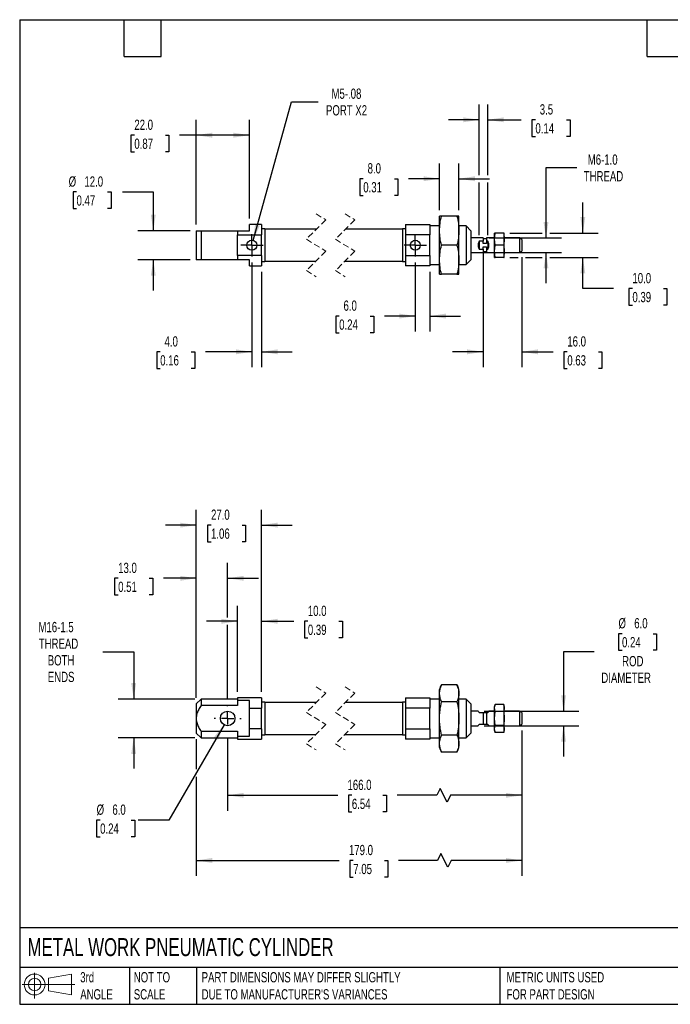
# Model space of a CAD drawing. Header units: millimetres. Extents: x 13 to 546, y 13 to 419.
# Tile 1 of 2: x 13 to 281, y 13 to 419. Entities that reach past the tile are written whole.
import ezdxf

# ---------------------------------------------------------------- set-up
doc = ezdxf.new("R2010")
doc.units = ezdxf.units.MM
doc.header["$LTSCALE"] = 2
for name, pattern in [('SLD-Center', [19.05, 15.24, -1.27, 1.27, -1.27]), ('SLD-Dashed', [1.905, 1.27, -0.635]), ('SLD-Solid', [0])]:
    doc.linetypes.add(name, pattern=pattern)
doc.layers.add('CENTER', color=40, linetype='SLD-Center')
doc.layers.add('SLD-DEFPOINTS', color=7, linetype='Continuous')
doc.layers.add('DIMENSIONS', color=140, linetype='SLD-Solid', lineweight=25)
doc.layers.add('TEXT', color=140, linetype='SLD-Solid', lineweight=25)
doc.styles.add('SLDTEXTSTYLE0', font='TXT', dxfattribs={"width": 0.7})
doc.dimstyles.new('SLDDIMSTYLE0', dxfattribs={"dimtxt": 4.316016, "dimasz": 6.604, "dimexe": 0, "dimexo": 0.0625, "dimgap": 1.079004, "dimtad": 0, "dimtih": 1, "dimtoh": 1, "dimdec": 1, "dimrnd": 1e-09, "dimzin": 4, "dimdsep": 46, "dimtxsty": 'SLDTEXTSTYLE0', "dimsah": 1, "dimcen": 0.09, "dimadec": 0, "dimazin": 1, "dimtfac": 1, "dimtdec": 1, "dimtmove": 0, "dimatfit": 0, "dimfxl": 0, "dimfrac": 2, "dimtolj": 1, "dimtzin": 12, "dimarcsym": 0})
doc.dimstyles.new('SLDDIMSTYLE1', dxfattribs={"dimtxt": 4.316016, "dimasz": 6.604, "dimexe": 0, "dimexo": 0.0625, "dimgap": 1.079004, "dimtad": 0, "dimtih": 1, "dimtoh": 1, "dimdec": 1, "dimrnd": 1e-09, "dimzin": 12, "dimdsep": 46, "dimtxsty": 'SLDTEXTSTYLE0', "dimsah": 1, "dimcen": 0.09, "dimadec": 0, "dimazin": 3, "dimtfac": 1, "dimtdec": 1, "dimtmove": 0, "dimatfit": 0, "dimfxl": 0, "dimfrac": 2, "dimtolj": 1, "dimtzin": 12, "dimarcsym": 0})
doc.dimstyles.new('SLDDIMSTYLE2', dxfattribs={"dimtxt": 4.316016, "dimasz": 6.604, "dimexe": 0, "dimexo": 0.0625, "dimgap": 1.079004, "dimtad": 0, "dimtih": 1, "dimtoh": 1, "dimdec": 1, "dimrnd": 1e-09, "dimzin": 4, "dimdsep": 46, "dimtxsty": 'SLDTEXTSTYLE0', "dimsah": 1, "dimcen": 0, "dimadec": 0, "dimazin": 1, "dimtfac": 1, "dimtdec": 1, "dimtofl": 0, "dimtmove": 0, "dimatfit": 3, "dimfxl": 0, "dimfrac": 2, "dimtolj": 1, "dimtzin": 12, "dimarcsym": 0})
doc.dimstyles.new('SLDDIMSTYLE3', dxfattribs={"dimtxt": 4.316016, "dimasz": 6.604, "dimexe": 0, "dimexo": 0.0625, "dimgap": 1.079004, "dimtad": 0, "dimtih": 1, "dimtoh": 1, "dimdec": 1, "dimrnd": 1e-09, "dimzin": 4, "dimdsep": 46, "dimtxsty": 'SLDTEXTSTYLE0', "dimsah": 1, "dimcen": 0.09, "dimadec": 0, "dimazin": 1, "dimtfac": 1, "dimtdec": 1, "dimtofl": 0, "dimtmove": 0, "dimatfit": 3, "dimfxl": 0, "dimfrac": 2, "dimtolj": 1, "dimtzin": 12, "dimarcsym": 0})
doc.dimstyles.new('SLDDIMSTYLE4', dxfattribs={"dimtxt": 4.316016, "dimasz": 6.604, "dimexe": 0, "dimexo": 0.0625, "dimgap": 1.079004, "dimtad": 0, "dimtih": 1, "dimtoh": 1, "dimdec": 1, "dimrnd": 1e-09, "dimzin": 12, "dimdsep": 46, "dimtxsty": 'SLDTEXTSTYLE0', "dimsah": 1, "dimcen": 0, "dimadec": 0, "dimazin": 3, "dimtfac": 1, "dimtdec": 1, "dimtofl": 0, "dimtmove": 0, "dimatfit": 3, "dimfxl": 0, "dimfrac": 2, "dimtolj": 1, "dimtzin": 12, "dimarcsym": 0})

# ---------------------------------------------------------------- blocks, each defined once
blk = doc.blocks.new('Block11')
at = {"color": 7, "linetype": 'SLD-Solid', "lineweight": 18}
for p, q in [((5.18, 10.62), (5.18, 0)), ((10.96, 8.33), (20.35, 10.06)), ((10.96, 3.19), (10.96, 8.33)), ((20.35, 10.06), (20.35, 1.46)), ((0, 5.76), (21.75, 5.76)), ((10.96, 3.19), (20.35, 1.46))]:
    blk.add_line(p, q, dxfattribs=at)
for radius in [4.3, 2.57]:
    blk.add_circle((5.18, 5.76), radius, dxfattribs=at)
blk = doc.blocks.new('Block12')
at = {"layer": 'SLD-DEFPOINTS'}
blk.add_blockref('Block11', (0, 0), dxfattribs=at)
blk = doc.blocks.new('_D')
at = {"layer": 'DIMENSIONS'}
for p, q in [((261.38, 165.68), (259.93, 165.68)), ((259.93, 165.68), (259.93, 158.82)), ((274.2, 165.68), (275.65, 165.68)), ((275.65, 165.68), (275.65, 158.82)), ((259.93, 158.82), (261.38, 158.82)), ((275.65, 158.82), (274.2, 158.82)), ((249.95, 158.21), (237.25, 158.21)), ((237.25, 158.21), (237.25, 133.68)), ((204.47, 133.68), (243.6, 133.68)), ((204.47, 127.68), (243.6, 127.68)), ((237.25, 127.68), (237.25, 114.98))]:
    blk.add_line(p, q, dxfattribs=at)
for points in [[(237.25, 133.68), (238.26, 140.29), (236.23, 140.29)], [(237.25, 127.68), (236.23, 121.08), (238.26, 121.08)]]:
    blk.add_solid(points, dxfattribs=at)
at = {"layer": 'DIMENSIONS', "char_height": 4.233, "attachment_point": 1, "style": 'SLDTEXTSTYLE0'}
for s, insert in [('%%c', (259.92, 172.1)), ('6.0', (266.43, 172.1)), ('0.24', (261.38, 164.27)), ('ROD', (261.43, 156.45)), ('DIAMETER', (252.85, 149.59))]:
    blk.add_mtext(s, dxfattribs=dict(at, insert=insert))
blk = doc.blocks.new('_D_1')
at = {"layer": 'DIMENSIONS'}
for p, q in [((47.07, 158.21), (59.77, 158.21)), ((59.77, 158.21), (59.77, 138.68)), ((85.02, 138.68), (53.42, 138.68)), ((85.02, 122.68), (53.42, 122.68)), ((59.77, 122.68), (59.77, 109.98))]:
    blk.add_line(p, q, dxfattribs=at)
for points in [[(59.77, 138.68), (60.79, 145.29), (58.75, 145.29)], [(59.77, 122.68), (58.75, 116.08), (60.79, 116.08)]]:
    blk.add_solid(points, dxfattribs=at)
at = {"layer": 'DIMENSIONS', "char_height": 4.233, "attachment_point": 1, "style": 'SLDTEXTSTYLE0'}
for s, insert in [('M16-1.5', (20.44, 170.53)), ('THREAD', (20.59, 163.67)), ('BOTH', (24.28, 156.81)), ('ENDS', (24.3, 149.95))]:
    blk.add_mtext(s, dxfattribs=dict(at, insert=insert))
blk = doc.blocks.new('_D_2')
at = {"layer": 'DIMENSIONS'}
for p, q in [((85.56, 139.22), (85.56, 194.89)), ((98.56, 172.32), (98.56, 194.89)), ((53.36, 188.54), (51.91, 188.54)), ((51.91, 188.54), (51.91, 181.68)), ((66.18, 188.54), (67.63, 188.54)), ((67.63, 188.54), (67.63, 181.68)), ((85.56, 188.54), (72.03, 188.54)), ((98.56, 188.54), (111.26, 188.54)), ((51.91, 181.68), (53.36, 181.68)), ((67.63, 181.68), (66.18, 181.68)), ((98.56, 138.76), (98.56, 169.28))]:
    blk.add_line(p, q, dxfattribs=at)
for points in [[(85.56, 188.54), (78.96, 189.56), (78.96, 187.52)], [(98.56, 188.54), (105.17, 187.52), (105.17, 189.56)]]:
    blk.add_solid(points, dxfattribs=at)
at = {"layer": 'DIMENSIONS', "char_height": 4.233, "attachment_point": 1, "style": 'SLDTEXTSTYLE0'}
for s, insert in [('13.0', (53.36, 194.96)), ('0.51', (53.36, 187.14))]:
    blk.add_mtext(s, dxfattribs=dict(at, insert=insert))
blk = doc.blocks.new('_D_3')
at = {"layer": 'DIMENSIONS'}
for p, q in [((97.06, 128.09), (74.34, 88.74)), ((45.92, 88.74), (44.47, 88.74)), ((44.47, 88.74), (44.47, 81.88)), ((58.74, 88.74), (60.19, 88.74)), ((60.19, 88.74), (60.19, 81.88)), ((74.34, 88.74), (61.64, 88.74)), ((44.47, 81.88), (45.92, 81.88)), ((60.19, 81.88), (58.74, 81.88))]:
    blk.add_line(p, q, dxfattribs=at)
blk.add_solid([(97.06, 128.09), (92.88, 122.88), (94.64, 121.86)], dxfattribs=at)
at = {"layer": 'DIMENSIONS', "char_height": 4.233, "attachment_point": 1, "style": 'SLDTEXTSTYLE0'}
for s, insert in [('%%c', (44.46, 95.16)), ('6.0', (50.97, 95.16)), ('0.24', (45.92, 87.34))]:
    blk.add_mtext(s, dxfattribs=dict(at, insert=insert))
blk = doc.blocks.new('_D_4')
at = {"layer": 'DIMENSIONS'}
for p, q in [((85.56, 139.22), (85.56, 216.84)), ((112.56, 141.72), (112.56, 216.84)), ((85.56, 210.49), (72.86, 210.49)), ((91.7, 210.49), (90.25, 210.49)), ((90.25, 210.49), (90.25, 203.63)), ((104.52, 210.49), (105.97, 210.49)), ((105.97, 210.49), (105.97, 203.63)), ((112.56, 210.49), (125.26, 210.49)), ((90.25, 203.63), (91.7, 203.63)), ((105.97, 203.63), (104.52, 203.63))]:
    blk.add_line(p, q, dxfattribs=at)
for points in [[(85.56, 210.49), (78.96, 211.5), (78.96, 209.47)], [(112.56, 210.49), (119.17, 209.47), (119.17, 211.5)]]:
    blk.add_solid(points, dxfattribs=at)
at = {"layer": 'DIMENSIONS', "char_height": 4.233, "attachment_point": 1, "style": 'SLDTEXTSTYLE0'}
for s, insert in [('27.0', (91.7, 216.91)), ('1.06', (91.7, 209.09))]:
    blk.add_mtext(s, dxfattribs=dict(at, insert=insert))
blk = doc.blocks.new('_D_5')
at = {"layer": 'DIMENSIONS'}
for p, q in [((102.56, 141.72), (102.56, 177.15)), ((112.56, 141.72), (112.56, 177.15)), ((102.56, 170.8), (89.86, 170.8)), ((112.56, 170.8), (125.82, 170.8)), ((131.67, 170.8), (130.22, 170.8)), ((130.22, 170.8), (130.22, 163.94)), ((144.49, 170.8), (145.94, 170.8)), ((145.94, 170.8), (145.94, 163.94)), ((130.22, 163.94), (131.67, 163.94)), ((145.94, 163.94), (144.49, 163.94))]:
    blk.add_line(p, q, dxfattribs=at)
for points in [[(102.56, 170.8), (95.96, 171.82), (95.96, 169.78)], [(112.56, 170.8), (119.17, 169.78), (119.17, 171.82)]]:
    blk.add_solid(points, dxfattribs=at)
at = {"layer": 'DIMENSIONS', "char_height": 4.233, "attachment_point": 1, "style": 'SLDTEXTSTYLE0'}
for s, insert in [('10.0', (131.67, 177.22)), ('0.39', (131.67, 169.4))]:
    blk.add_mtext(s, dxfattribs=dict(at, insert=insert))
blk = doc.blocks.new('_D_6')
at = {"layer": 'DIMENSIONS'}
for p, q in [((98.56, 122.6), (98.56, 92.61)), ((220.03, 125.72), (220.03, 92.61)), ((186.36, 101.78), (184.95, 98.96)), ((189.19, 96.14), (186.36, 101.78)), ((98.56, 98.96), (143.99, 98.96)), ((149.84, 98.96), (148.39, 98.96)), ((148.39, 98.96), (148.39, 92.1)), ((162.66, 98.96), (164.11, 98.96)), ((164.11, 98.96), (164.11, 92.1)), ((184.95, 98.96), (168.51, 98.96)), ((190.6, 98.96), (189.19, 96.14)), ((220.03, 98.96), (190.6, 98.96)), ((148.39, 92.1), (149.84, 92.1)), ((164.11, 92.1), (162.66, 92.1))]:
    blk.add_line(p, q, dxfattribs=at)
for points in [[(98.56, 98.96), (105.17, 97.95), (105.17, 99.98)], [(220.03, 98.96), (213.43, 99.98), (213.43, 97.95)]]:
    blk.add_solid(points, dxfattribs=at)
at = {"layer": 'DIMENSIONS', "char_height": 4.233, "attachment_point": 1, "style": 'SLDTEXTSTYLE0'}
for s, insert in [('166.0', (148.04, 105.39)), ('6.54', (149.84, 97.56))]:
    blk.add_mtext(s, dxfattribs=dict(at, insert=insert))
blk = doc.blocks.new('_D_7')
at = {"layer": 'DIMENSIONS'}
for p, q in [((85.56, 122.14), (85.56, 109.69)), ((220.03, 125.72), (220.03, 65.73)), ((85.56, 106.64), (85.56, 65.73)), ((186.58, 74.9), (185.16, 72.08)), ((189.4, 69.26), (186.58, 74.9)), ((85.56, 72.08), (144.6, 72.08)), ((150.44, 72.08), (148.99, 72.08)), ((148.99, 72.08), (148.99, 65.22)), ((163.27, 72.08), (164.72, 72.08)), ((164.72, 72.08), (164.72, 65.22)), ((185.16, 72.08), (169.12, 72.08)), ((190.81, 72.08), (189.4, 69.26)), ((220.03, 72.08), (190.81, 72.08)), ((148.99, 65.22), (150.44, 65.22)), ((164.72, 65.22), (163.27, 65.22))]:
    blk.add_line(p, q, dxfattribs=at)
for points in [[(85.56, 72.08), (92.17, 71.06), (92.17, 73.1)], [(220.03, 72.08), (213.43, 73.1), (213.43, 71.06)]]:
    blk.add_solid(points, dxfattribs=at)
at = {"layer": 'DIMENSIONS', "char_height": 4.233, "attachment_point": 1, "style": 'SLDTEXTSTYLE0'}
for s, insert in [('179.0', (148.65, 78.5)), ('7.05', (150.44, 70.68))]:
    blk.add_mtext(s, dxfattribs=dict(at, insert=insert))
blk = doc.blocks.new('SW_CENTERMARKSYMBOL_0')
at = {"layer": 'CENTER', "color": 0}
for p, q in [((0, 5.08), (0, 5.54)), ((-5.08, 0), (-5.54, 0)), ((0, 0), (-2.54, 0)), ((0, 0), (0, 2.54)), ((0, 0), (0, -2.54)), ((0, 0), (2.54, 0)), ((5.08, 0), (5.54, 0)), ((0, -5.08), (0, -5.54))]:
    blk.add_line(p, q, dxfattribs=at)
blk = doc.blocks.new('_D_9')
at = {"layer": 'DIMENSIONS'}
for p, q in [((204.03, 324.18), (204.03, 275.66)), ((220.03, 321.05), (220.03, 275.66)), ((204.03, 282.01), (191.33, 282.01)), ((220.03, 282.01), (232.94, 282.01)), ((238.79, 282.01), (237.34, 282.01)), ((237.34, 282.01), (237.34, 275.15)), ((251.61, 282.01), (253.06, 282.01)), ((253.06, 282.01), (253.06, 275.15)), ((237.34, 275.15), (238.79, 275.15)), ((253.06, 275.15), (251.61, 275.15))]:
    blk.add_line(p, q, dxfattribs=at)
for points in [[(204.03, 282.01), (197.43, 283.03), (197.43, 280.99)], [(220.03, 282.01), (226.64, 280.99), (226.64, 283.03)]]:
    blk.add_solid(points, dxfattribs=at)
at = {"layer": 'DIMENSIONS', "char_height": 4.233, "attachment_point": 1, "style": 'SLDTEXTSTYLE0'}
for s, insert in [('16.0', (238.79, 288.43)), ('0.63', (238.79, 280.61))]:
    blk.add_mtext(s, dxfattribs=dict(at, insert=insert))
blk = doc.blocks.new('_D_10')
at = {"layer": 'DIMENSIONS'}
for p, q in [((36.17, 348), (34.72, 348)), ((34.72, 348), (34.72, 341.14)), ((49, 348), (50.45, 348)), ((50.45, 348), (50.45, 341.14)), ((55.15, 348), (67.85, 348)), ((67.85, 348), (67.85, 332.01)), ((34.72, 341.14), (36.17, 341.14)), ((50.45, 341.14), (49, 341.14)), ((83.02, 332.01), (61.5, 332.01)), ((83.02, 320.01), (61.5, 320.01)), ((67.85, 320.01), (67.85, 307.31))]:
    blk.add_line(p, q, dxfattribs=at)
for points in [[(67.85, 332.01), (68.87, 338.61), (66.84, 338.61)], [(67.85, 320.01), (66.84, 313.41), (68.87, 313.41)]]:
    blk.add_solid(points, dxfattribs=at)
at = {"layer": 'DIMENSIONS', "char_height": 4.233, "attachment_point": 1, "style": 'SLDTEXTSTYLE0'}
for s, insert in [('%%c', (32.92, 354.43)), ('12.0', (39.43, 354.43)), ('0.47', (36.17, 346.6))]:
    blk.add_mtext(s, dxfattribs=dict(at, insert=insert))
blk = doc.blocks.new('_D_11')
at = {"layer": 'DIMENSIONS'}
for p, q in [((242.69, 358.01), (229.99, 358.01)), ((229.99, 358.01), (229.99, 329.01)), ((206.57, 329.01), (236.34, 329.01)), ((201.57, 323.01), (236.34, 323.01)), ((229.99, 323.01), (229.99, 310.31))]:
    blk.add_line(p, q, dxfattribs=at)
for points in [[(229.99, 329.01), (231.01, 335.61), (228.98, 335.61)], [(229.99, 323.01), (228.98, 316.41), (231.01, 316.41)]]:
    blk.add_solid(points, dxfattribs=at)
at = {"layer": 'DIMENSIONS', "char_height": 4.233, "attachment_point": 1, "style": 'SLDTEXTSTYLE0'}
for s, insert in [('M6-1.0', (247.23, 363.47)), ('THREAD', (245.59, 356.61))]:
    blk.add_mtext(s, dxfattribs=dict(at, insert=insert))
blk = doc.blocks.new('_D_12')
at = {"layer": 'DIMENSIONS'}
for p, q in [((245.2, 331.01), (245.2, 343.71)), ((215.06, 331.01), (228.47, 331.01)), ((231.52, 331.01), (251.55, 331.01)), ((215.06, 321.01), (218.51, 321.01)), ((221.56, 321.01), (228.47, 321.01)), ((231.52, 321.01), (251.55, 321.01)), ((245.2, 308.13), (245.2, 321.01)), ((257.9, 308.13), (245.2, 308.13)), ((265.68, 308.13), (264.23, 308.13)), ((264.23, 308.13), (264.23, 301.27)), ((278.5, 308.13), (279.95, 308.13)), ((279.95, 308.13), (279.95, 301.27)), ((264.23, 301.27), (265.68, 301.27)), ((279.95, 301.27), (278.5, 301.27))]:
    blk.add_line(p, q, dxfattribs=at)
for points in [[(245.2, 331.01), (246.21, 337.61), (244.18, 337.61)], [(245.2, 321.01), (244.18, 314.41), (246.21, 314.41)]]:
    blk.add_solid(points, dxfattribs=at)
at = {"layer": 'DIMENSIONS', "char_height": 4.233, "attachment_point": 1, "style": 'SLDTEXTSTYLE0'}
for s, insert in [('10.0', (265.68, 314.55)), ('0.39', (265.68, 306.73))]:
    blk.add_mtext(s, dxfattribs=dict(at, insert=insert))
blk = doc.blocks.new('_D_13')
at = {"layer": 'DIMENSIONS'}
for p, q in [((186.03, 340.55), (186.03, 359.8)), ((194.03, 340.55), (194.03, 359.8)), ((154.55, 353.45), (153.1, 353.45)), ((153.1, 353.45), (153.1, 346.59)), ((167.38, 353.45), (168.82, 353.45)), ((168.82, 353.45), (168.82, 346.59)), ((186.03, 353.45), (173.22, 353.45)), ((194.03, 353.45), (206.73, 353.45)), ((153.1, 346.59), (154.55, 346.59)), ((168.82, 346.59), (167.38, 346.59))]:
    blk.add_line(p, q, dxfattribs=at)
for points in [[(186.03, 353.45), (179.43, 354.47), (179.43, 352.44)], [(194.03, 353.45), (200.64, 352.44), (200.64, 354.47)]]:
    blk.add_solid(points, dxfattribs=at)
at = {"layer": 'DIMENSIONS', "char_height": 4.233, "attachment_point": 1, "style": 'SLDTEXTSTYLE0'}
for s, insert in [('8.0', (156.35, 359.87)), ('0.31', (154.55, 352.05))]:
    blk.add_mtext(s, dxfattribs=dict(at, insert=insert))
blk = doc.blocks.new('_D_14')
at = {"layer": 'DIMENSIONS'}
for p, q in [((202.43, 354.98), (202.43, 384.12)), ((205.93, 354.98), (205.93, 384.12)), ((202.43, 377.77), (189.73, 377.77)), ((205.93, 377.77), (219.78, 377.77)), ((225.63, 377.77), (224.18, 377.77)), ((224.18, 377.77), (224.18, 370.91)), ((238.46, 377.77), (239.91, 377.77)), ((239.91, 377.77), (239.91, 370.91)), ((224.18, 370.91), (225.63, 370.91)), ((239.91, 370.91), (238.46, 370.91)), ((202.43, 330.21), (202.43, 351.93)), ((205.93, 330.21), (205.93, 351.93))]:
    blk.add_line(p, q, dxfattribs=at)
for points in [[(202.43, 377.77), (195.83, 378.79), (195.83, 376.76)], [(205.93, 377.77), (212.54, 376.76), (212.54, 378.79)]]:
    blk.add_solid(points, dxfattribs=at)
at = {"layer": 'DIMENSIONS', "char_height": 4.233, "attachment_point": 1, "style": 'SLDTEXTSTYLE0'}
for s, insert in [('3.5', (227.43, 384.2)), ('0.14', (225.63, 376.37))]:
    blk.add_mtext(s, dxfattribs=dict(at, insert=insert))
blk = doc.blocks.new('_D_15')
at = {"layer": 'DIMENSIONS'}
for p, q in [((108.56, 318.86), (108.56, 275.66)), ((112.56, 314.97), (112.56, 275.66)), ((70.72, 282.01), (69.27, 282.01)), ((69.27, 282.01), (69.27, 275.15)), ((83.54, 282.01), (84.99, 282.01)), ((84.99, 282.01), (84.99, 275.15)), ((108.56, 282.01), (89.39, 282.01)), ((112.56, 282.01), (125.26, 282.01)), ((69.27, 275.15), (70.72, 275.15)), ((84.99, 275.15), (83.54, 275.15))]:
    blk.add_line(p, q, dxfattribs=at)
for points in [[(108.56, 282.01), (101.96, 283.03), (101.96, 280.99)], [(112.56, 282.01), (119.17, 280.99), (119.17, 283.03)]]:
    blk.add_solid(points, dxfattribs=at)
at = {"layer": 'DIMENSIONS', "char_height": 4.233, "attachment_point": 1, "style": 'SLDTEXTSTYLE0'}
for s, insert in [('4.0', (72.51, 288.43)), ('0.16', (70.72, 280.61))]:
    blk.add_mtext(s, dxfattribs=dict(at, insert=insert))
blk = doc.blocks.new('_D_16')
at = {"layer": 'DIMENSIONS'}
for p, q in [((176.03, 318.86), (176.03, 290.42)), ((182.03, 314.97), (182.03, 290.42)), ((144.61, 296.77), (143.16, 296.77)), ((143.16, 296.77), (143.16, 289.91)), ((157.43, 296.77), (158.88, 296.77)), ((158.88, 296.77), (158.88, 289.91)), ((176.03, 296.77), (163.28, 296.77)), ((182.03, 296.77), (194.73, 296.77)), ((143.16, 289.91), (144.61, 289.91)), ((158.88, 289.91), (157.43, 289.91))]:
    blk.add_line(p, q, dxfattribs=at)
for points in [[(176.03, 296.77), (169.43, 297.78), (169.43, 295.75)], [(182.03, 296.77), (188.64, 295.75), (188.64, 297.78)]]:
    blk.add_solid(points, dxfattribs=at)
at = {"layer": 'DIMENSIONS', "char_height": 4.233, "attachment_point": 1, "style": 'SLDTEXTSTYLE0'}
for s, insert in [('6.0', (146.4, 303.19)), ('0.24', (144.61, 295.37))]:
    blk.add_mtext(s, dxfattribs=dict(at, insert=insert))
blk = doc.blocks.new('_D_17')
at = {"layer": 'DIMENSIONS'}
for p, q in [((85.56, 334.55), (85.56, 377.78)), ((107.56, 337.05), (107.56, 377.78)), ((60.04, 371.43), (58.59, 371.43)), ((58.59, 371.43), (58.59, 364.57)), ((72.86, 371.43), (74.31, 371.43)), ((74.31, 371.43), (74.31, 364.57)), ((85.56, 371.43), (78.71, 371.43)), ((107.56, 371.43), (85.56, 371.43)), ((58.59, 364.57), (60.04, 364.57)), ((74.31, 364.57), (72.86, 364.57))]:
    blk.add_line(p, q, dxfattribs=at)
for points in [[(85.56, 371.43), (92.17, 370.41), (92.17, 372.45)], [(107.56, 371.43), (100.96, 372.45), (100.96, 370.41)]]:
    blk.add_solid(points, dxfattribs=at)
at = {"layer": 'DIMENSIONS', "char_height": 4.233, "attachment_point": 1, "style": 'SLDTEXTSTYLE0'}
for s, insert in [('22.0', (60.04, 377.85)), ('0.87', (60.04, 370.03))]:
    blk.add_mtext(s, dxfattribs=dict(at, insert=insert))
blk = doc.blocks.new('_D_18')
at = {"layer": 'DIMENSIONS'}
for p, q in [((109.11, 328), (124.87, 385.23)), ((124.87, 385.23), (135.99, 385.23))]:
    blk.add_line(p, q, dxfattribs=at)
blk.add_solid([(109.11, 328), (111.84, 334.1), (109.88, 334.64)], dxfattribs=at)
at = {"layer": 'DIMENSIONS', "char_height": 4.233, "attachment_point": 1, "style": 'SLDTEXTSTYLE0'}
for s, insert in [('M5-.08', (141.44, 390.68)), ('PORT X2', (139.16, 383.82))]:
    blk.add_mtext(s, dxfattribs=dict(at, insert=insert))
blk = doc.blocks.new('SW_CENTERMARKSYMBOL_1')
at = {"layer": 'CENTER', "color": 0}
for p, q in [((0, 2.54), (0, 4.61)), ((-2.54, 0), (-4.61, 0)), ((0, 0), (-2.54, 0)), ((0, 0), (0, 2.54)), ((0, 0), (0, -2.54)), ((0, 0), (2.54, 0)), ((2.54, 0), (4.61, 0)), ((0, -2.54), (0, -4.61))]:
    blk.add_line(p, q, dxfattribs=at)
blk = doc.blocks.new('SW_CENTERMARKSYMBOL_2')
at = {"layer": 'CENTER', "color": 0}
for p, q in [((0, 2.54), (0, 4.61)), ((-2.54, 0), (-4.61, 0)), ((0, 0), (-2.54, 0)), ((0, 0), (0, 2.54)), ((0, 0), (0, -2.54)), ((0, 0), (2.54, 0)), ((2.54, 0), (4.61, 0)), ((0, -2.54), (0, -4.61))]:
    blk.add_line(p, q, dxfattribs=at)

msp = doc.modelspace()

# ---------------------------------------------------------------- linework, layer by layer
at = {"color": 7, "linetype": 'SLD-Dashed', "lineweight": 18}
for p, q in [((135.05, 339), (139.05, 336.5)), ((147.05, 339), (151.05, 336.5)), ((139.05, 336.5), (131.05, 328.5)), ((151.05, 336.5), (143.05, 328.5)), ((131.05, 328.5), (139.05, 323.52)), ((143.05, 328.5), (151.05, 323.52)), ((139.05, 323.52), (131.05, 315.52)), ((151.05, 323.52), (143.05, 315.52)), ((131.05, 315.52), (135.05, 313.03)), ((143.05, 315.52), (147.05, 313.03)), ((135.05, 143.67), (139.05, 141.18)), ((147.05, 143.67), (151.05, 141.18)), ((139.05, 141.18), (131.05, 133.18)), ((151.05, 141.18), (143.05, 133.18)), ((131.05, 133.18), (139.05, 128.19)), ((143.05, 133.18), (151.05, 128.19)), ((139.05, 128.19), (131.05, 120.19)), ((151.05, 128.19), (143.05, 120.19)), ((131.05, 120.19), (135.05, 117.7)), ((143.05, 120.19), (147.05, 117.7))]:
    msp.add_line(p, q, dxfattribs=at)
for p, q in [((186.83, 338.01), (186.03, 338.01)), ((186.03, 332.01), (186.03, 338.01)), ((193.23, 338.01), (186.83, 338.01)), ((194.03, 338.01), (193.23, 338.01)), ((194.03, 332.01), (194.03, 338.01)), ((112.56, 334.51), (107.56, 334.51)), ((107.56, 332.01), (107.56, 334.51)), ((112.56, 334.51), (112.56, 330.25)), ((172.03, 334.51), (182.03, 334.51)), ((172.03, 334.51), (172.03, 330.25)), ((182.03, 334.51), (182.03, 330.25)), ((186.03, 334.01), (182.03, 334.01)), ((197.03, 334.01), (194.03, 334.01)), ((199.03, 332.01), (197.03, 334.01)), ((197.03, 334.01), (197.03, 318.01)), ((85.56, 332.01), (85.56, 320.01)), ((85.56, 332.01), (87.56, 332.01)), ((87.56, 332.01), (87.56, 320.01)), ((87.56, 332.01), (102.56, 332.01)), ((102.56, 332.01), (102.56, 330.25)), ((102.56, 332.01), (107.56, 332.01)), ((102.56, 330.25), (112.56, 330.25)), ((102.56, 321.77), (102.56, 330.25)), ((113.86, 332.71), (112.56, 332.71)), ((112.56, 321.77), (112.56, 330.25)), ((113.86, 332.71), (113.86, 319.31)), ((135.19, 332.65), (113.86, 332.65)), ((170.73, 332.65), (147.19, 332.65)), ((172.03, 332.71), (170.73, 332.71)), ((170.73, 332.71), (170.73, 319.31)), ((182.03, 330.25), (172.03, 330.25)), ((172.03, 330.25), (172.03, 321.77)), ((182.03, 321.77), (182.03, 330.25)), ((186.03, 320.01), (186.03, 332.01)), ((194.03, 320.01), (194.03, 332.01)), ((199.03, 332.01), (199.03, 320.01)), ((208.73, 328.51), (208.94, 331.01)), ((208.94, 331.01), (208.73, 331.01)), ((208.73, 328.51), (208.73, 331.01)), ((212.52, 331.01), (208.94, 331.01)), ((212.52, 331.01), (212.73, 328.51)), ((212.73, 331.01), (212.52, 331.01)), ((212.73, 328.51), (212.73, 331.01)), ((193.23, 326.01), (186.83, 326.01)), ((204.03, 329.01), (199.03, 329.01)), ((204.03, 327.67), (202.43, 327.67)), ((202.43, 327.67), (202.43, 324.35)), ((204.03, 329.01), (204.03, 327.67)), ((205.43, 328.61), (204.03, 328.61)), ((204.03, 326.72), (204.03, 327.67)), ((205.43, 326.72), (204.03, 326.72)), ((204.03, 325.3), (205.43, 325.3)), ((204.03, 324.35), (204.03, 325.3)), ((208.73, 329.01), (205.43, 329.01)), ((205.43, 329.01), (205.43, 327.67)), ((205.93, 327.67), (205.43, 327.67)), ((205.43, 327.67), (205.43, 326.72)), ((205.43, 325.3), (205.43, 324.35)), ((205.93, 327.67), (205.93, 324.35)), ((208.94, 326.01), (208.73, 328.51)), ((208.73, 323.51), (208.73, 328.51)), ((208.73, 323.51), (208.94, 326.01)), ((212.52, 326.01), (208.94, 326.01)), ((212.73, 328.51), (212.52, 326.01)), ((212.52, 326.01), (212.73, 323.51)), ((219.03, 329.01), (212.73, 329.01)), ((212.73, 323.51), (212.73, 328.51)), ((220.03, 328.43), (219.03, 329.01)), ((219.03, 329.01), (219.03, 323.01)), ((220.03, 328.43), (220.03, 323.59)), ((112.56, 321.77), (102.56, 321.77)), ((102.56, 321.77), (102.56, 320.01)), ((112.56, 321.77), (112.56, 317.51)), ((172.03, 321.77), (182.03, 321.77)), ((172.03, 321.77), (172.03, 317.51)), ((182.03, 321.77), (182.03, 317.51)), ((199.03, 323.01), (204.03, 323.01)), ((202.43, 324.35), (204.03, 324.35)), ((204.03, 324.35), (204.03, 323.01)), ((204.03, 323.41), (205.43, 323.41)), ((205.43, 324.35), (205.93, 324.35)), ((205.43, 324.35), (205.43, 323.01)), ((205.43, 323.01), (208.73, 323.01)), ((208.94, 321.01), (208.73, 323.51)), ((208.73, 321.01), (208.73, 323.51)), ((212.73, 323.51), (212.52, 321.01)), ((212.73, 321.01), (212.73, 323.51)), ((212.73, 323.01), (219.03, 323.01)), ((219.03, 323.01), (220.03, 323.59)), ((87.56, 320.01), (85.56, 320.01)), ((102.56, 320.01), (87.56, 320.01)), ((107.56, 320.01), (102.56, 320.01)), ((107.56, 317.51), (107.56, 320.01)), ((107.56, 317.51), (112.56, 317.51)), ((112.56, 319.31), (113.86, 319.31)), ((113.86, 319.38), (134.91, 319.38)), ((146.91, 319.38), (170.73, 319.38)), ((170.73, 319.31), (172.03, 319.31)), ((182.03, 317.51), (172.03, 317.51)), ((182.03, 318.01), (186.03, 318.01)), ((186.03, 314.01), (186.03, 320.01)), ((194.03, 314.01), (194.03, 320.01)), ((194.03, 318.01), (197.03, 318.01)), ((197.03, 318.01), (199.03, 320.01)), ((208.73, 321.01), (208.94, 321.01)), ((212.52, 321.01), (208.94, 321.01)), ((212.52, 321.01), (212.73, 321.01)), ((186.03, 314.01), (186.83, 314.01)), ((193.23, 314.01), (186.83, 314.01)), ((193.23, 314.01), (194.03, 314.01)), ((186.83, 144.54), (186.03, 142.68)), ((186.03, 141.08), (186.03, 142.68)), ((193.23, 144.54), (186.83, 144.54)), ((194.03, 142.68), (193.23, 144.54)), ((194.03, 141.08), (194.03, 142.68)), ((87.56, 138.68), (85.56, 136.68)), ((102.56, 138.68), (87.56, 138.68)), ((87.56, 138.68), (87.56, 135.98)), ((102.56, 139.18), (102.56, 138.05)), ((112.56, 139.18), (102.56, 139.18)), ((112.56, 139.18), (112.56, 134.93)), ((172.03, 139.18), (172.03, 134.93)), ((172.03, 139.18), (182.03, 139.18)), ((182.03, 139.18), (182.03, 134.93)), ((186.03, 138.68), (182.03, 138.68)), ((186.03, 130.68), (186.03, 141.08)), ((194.03, 130.68), (194.03, 141.08)), ((197.03, 138.68), (194.03, 138.68)), ((199.03, 136.68), (197.03, 138.68)), ((197.03, 138.68), (197.03, 122.68)), ((85.56, 136.68), (85.56, 130.68)), ((102.56, 135.98), (87.56, 135.98)), ((107.56, 138.05), (102.56, 138.05)), ((102.56, 138.05), (102.56, 135.98)), ((107.56, 134.93), (107.56, 138.05)), ((107.56, 134.93), (112.56, 134.93)), ((107.56, 126.44), (107.56, 134.93)), ((113.86, 137.38), (112.56, 137.38)), ((112.56, 126.44), (112.56, 134.93)), ((113.86, 137.38), (113.86, 123.98)), ((135.19, 137.32), (113.86, 137.32)), ((170.73, 137.32), (147.19, 137.32)), ((172.03, 137.38), (170.73, 137.38)), ((170.73, 137.38), (170.73, 123.98)), ((182.03, 134.93), (172.03, 134.93)), ((172.03, 134.93), (172.03, 126.44)), ((182.03, 126.44), (182.03, 134.93)), ((193.23, 137.61), (186.83, 137.61)), ((199.03, 136.68), (199.03, 124.68)), ((208.94, 136.46), (208.73, 135.68)), ((208.73, 135.01), (208.94, 136.46)), ((208.73, 135.01), (208.73, 135.68)), ((208.73, 130.68), (208.73, 135.01)), ((208.94, 133.57), (208.73, 135.01)), ((212.52, 136.46), (208.94, 136.46)), ((212.73, 135.68), (212.52, 136.46)), ((212.52, 136.46), (212.73, 135.01)), ((212.73, 135.01), (212.52, 133.57)), ((212.73, 135.01), (212.73, 135.68)), ((212.73, 130.68), (212.73, 135.01)), ((85.56, 130.68), (85.56, 124.68)), ((186.03, 120.29), (186.03, 130.68)), ((194.03, 120.29), (194.03, 130.68)), ((201.96, 133.68), (199.03, 133.68)), ((202.43, 133.18), (204.03, 133.18)), ((204.03, 133.18), (204.03, 128.18)), ((204.03, 133.18), (205.43, 133.18)), ((205.43, 133.18), (205.93, 133.18)), ((205.43, 133.18), (205.43, 128.18)), ((208.73, 133.68), (206.4, 133.68)), ((208.73, 130.68), (208.94, 133.57)), ((208.94, 127.8), (208.73, 130.68)), ((208.73, 126.35), (208.73, 130.68)), ((212.52, 133.57), (208.94, 133.57)), ((212.52, 133.57), (212.73, 130.68)), ((212.73, 130.68), (212.52, 127.8)), ((219.03, 133.68), (212.73, 133.68)), ((212.73, 126.35), (212.73, 130.68)), ((220.03, 133.11), (219.03, 133.68)), ((219.03, 133.68), (219.03, 127.68)), ((220.03, 133.11), (220.03, 128.26)), ((112.56, 126.44), (107.56, 126.44)), ((107.56, 123.32), (107.56, 126.44)), ((112.56, 126.44), (112.56, 122.18)), ((172.03, 126.44), (172.03, 122.18)), ((172.03, 126.44), (182.03, 126.44)), ((182.03, 126.44), (182.03, 122.18)), ((199.03, 127.68), (201.96, 127.68)), ((204.03, 128.18), (202.43, 128.18)), ((205.43, 128.18), (204.03, 128.18)), ((205.93, 128.18), (205.43, 128.18)), ((206.4, 127.68), (208.73, 127.68)), ((208.73, 126.35), (208.94, 127.8)), ((208.94, 124.91), (208.73, 126.35)), ((208.73, 125.68), (208.73, 126.35)), ((212.52, 127.8), (208.94, 127.8)), ((212.52, 127.8), (212.73, 126.35)), ((212.73, 126.35), (212.52, 124.91)), ((212.73, 127.68), (219.03, 127.68)), ((212.73, 125.68), (212.73, 126.35)), ((219.03, 127.68), (220.03, 128.26)), ((85.56, 124.68), (87.56, 122.68)), ((87.56, 125.39), (87.56, 122.68)), ((87.56, 125.39), (102.56, 125.39)), ((87.56, 122.68), (102.56, 122.68)), ((102.56, 125.39), (102.56, 123.32)), ((102.56, 123.32), (102.56, 122.18)), ((102.56, 123.32), (107.56, 123.32)), ((102.56, 122.18), (112.56, 122.18)), ((112.56, 123.98), (113.86, 123.98)), ((113.86, 124.05), (134.91, 124.05)), ((146.91, 124.05), (170.73, 124.05)), ((170.73, 123.98), (172.03, 123.98)), ((182.03, 122.18), (172.03, 122.18)), ((182.03, 122.68), (186.03, 122.68)), ((193.23, 123.76), (186.83, 123.76)), ((194.03, 122.68), (197.03, 122.68)), ((197.03, 122.68), (199.03, 124.68)), ((208.73, 125.68), (208.94, 124.91)), ((212.52, 124.91), (208.94, 124.91)), ((212.52, 124.91), (212.73, 125.68)), ((186.03, 118.68), (186.03, 120.29)), ((186.03, 118.68), (186.83, 116.83)), ((193.23, 116.83), (194.03, 118.68)), ((194.03, 118.68), (194.03, 120.29)), ((193.23, 116.83), (186.83, 116.83))]:
    msp.add_line(p, q)
at = {"flags": 128}
for points in [[(205.93, 133.18), (206.33, 133.58), (206.4, 133.66)], [(202.43, 128.18), (202.04, 127.79), (201.96, 127.71)]]:
    msp.add_lwpolyline(points, dxfattribs=at)
for centre, radius in [((108.56, 326.01), 2.07), ((176.03, 326.01), 2.07), ((98.56, 130.68), 3)]:
    msp.add_circle(centre, radius)
for points, knots in [([(186.03, 332.01), (186.07, 333.01), (186.15, 335.04), (186.6, 337.01), (186.83, 338.01)], [0, 0, 0, 0, 0.495892, 1, 1, 1, 1]), ([(193.23, 338.01), (193.46, 337.03), (193.91, 335.05), (193.99, 333.03), (194.03, 332.01)], [0, 0, 0, 0, 0.4984, 1, 1, 1, 1]), ([(186.83, 326.01), (186.61, 327), (186.15, 328.97), (186.07, 331), (186.03, 332.01)], [0, 0, 0, 0, 0.4984, 1, 1, 1, 1]), ([(194.03, 332.01), (193.99, 331.01), (193.91, 328.98), (193.46, 327.01), (193.23, 326.01)], [0, 0, 0, 0, 0.4958927, 1, 1, 1, 1]), ([(186.03, 320.01), (186.07, 321.01), (186.15, 323.04), (186.6, 325.01), (186.83, 326.01)], [0, 0, 0, 0, 0.495893, 1, 1, 1, 1]), ([(193.23, 326.01), (193.46, 325.03), (193.91, 323.05), (193.99, 321.03), (194.03, 320.01)], [0, 0, 0, 0, 0.4984003, 1, 1, 1, 1]), ([(202.43, 327.67), (202.28, 327.38), (201.97, 326.8), (201.89, 325.86), (202.06, 325.02), (202.31, 324.57), (202.43, 324.35)], [0, 0, 0, 0, 0.274645, 0.561313, 0.785355, 1, 1, 1, 1]), ([(205.93, 324.35), (206.08, 324.64), (206.4, 325.22), (206.47, 326.16), (206.31, 327), (206.06, 327.45), (205.93, 327.67)], [0, 0, 0, 0, 0.274644, 0.561313, 0.785356, 1, 1, 1, 1]), ([(186.83, 314.01), (186.61, 315), (186.15, 316.97), (186.07, 319), (186.03, 320.01)], [0, 0, 0, 0, 0.4984, 1, 1, 1, 1]), ([(194.03, 320.01), (193.99, 319.01), (193.91, 316.98), (193.46, 315.01), (193.23, 314.01)], [0, 0, 0, 0, 0.495893, 1, 1, 1, 1]), ([(186.03, 141.08), (186.07, 141.66), (186.16, 142.86), (186.6, 143.97), (186.83, 144.54)], [0, 0, 0, 0, 0.488175, 1, 1, 1, 1]), ([(193.23, 144.54), (193.46, 143.98), (193.9, 142.86), (193.99, 141.67), (194.03, 141.08)], [0, 0, 0, 0, 0.506149, 1, 1, 1, 1]), ([(186.83, 137.61), (186.61, 138.18), (186.16, 139.29), (186.07, 140.49), (186.03, 141.08)], [0, 0, 0, 0, 0.50615, 1, 1, 1, 1]), ([(194.03, 141.08), (193.99, 140.49), (193.9, 139.3), (193.46, 138.18), (193.23, 137.61)], [0, 0, 0, 0, 0.488175, 1, 1, 1, 1]), ([(87.56, 135.98), (87.23, 135.45), (86.56, 134.39), (85.93, 132.93), (85.61, 131.68), (85.58, 131.02), (85.56, 130.68)], [0, 0, 0, 0, 0.3249748, 0.6552277, 0.8257542, 1, 1, 1, 1]), ([(186.03, 130.68), (186.04, 131.26), (186.06, 132.42), (186.28, 134.74), (186.61, 136.46), (186.83, 137.61)], [0, 0, 0, 0, 0.2480548, 0.4970147, 1, 1, 1, 1]), ([(193.23, 137.61), (193.45, 136.47), (193.78, 134.76), (194, 132.44), (194.02, 131.27), (194.03, 130.68)], [0, 0, 0, 0, 0.4972715, 0.7481901, 1, 1, 1, 1]), ([(85.56, 130.68), (85.58, 130.32), (85.62, 129.59), (85.97, 128.32), (86.61, 126.9), (87.24, 125.9), (87.56, 125.39)], [0, 0, 0, 0, 0.188179, 0.381785, 0.687892, 1, 1, 1, 1]), ([(186.83, 123.76), (186.61, 124.89), (186.28, 126.61), (186.06, 128.93), (186.04, 130.1), (186.03, 130.68)], [0, 0, 0, 0, 0.4972715, 0.7481901, 1, 1, 1, 1]), ([(194.03, 130.68), (194.02, 130.11), (194, 128.95), (193.78, 126.63), (193.45, 124.91), (193.23, 123.76)], [0, 0, 0, 0, 0.248055, 0.497015, 1, 1, 1, 1]), ([(201.96, 133.66), (201.95, 133.66), (201.89, 133.73), (202.25, 133.37), (202.36, 133.26), (202.43, 133.18)], [0, 0, 0, 0, 0.040093, 0.34917, 1, 1, 1, 1]), ([(206.4, 127.71), (206.41, 127.71), (206.48, 127.64), (206.12, 128), (206.01, 128.11), (205.93, 128.18)], [0, 0, 0, 0, 0.040093, 0.349178, 1, 1, 1, 1]), ([(186.03, 120.29), (186.04, 120.58), (186.06, 121.16), (186.28, 122.34), (186.61, 123.19), (186.83, 123.76)], [0, 0, 0, 0, 0.24255, 0.488611, 1, 1, 1, 1]), ([(193.23, 123.76), (193.45, 123.19), (193.78, 122.35), (194, 121.18), (194.02, 120.59), (194.03, 120.29)], [0, 0, 0, 0, 0.505704, 0.75377, 1, 1, 1, 1]), ([(186.83, 116.83), (186.61, 117.39), (186.16, 118.51), (186.07, 119.7), (186.03, 120.29)], [0, 0, 0, 0, 0.506149, 1, 1, 1, 1]), ([(194.03, 120.29), (193.99, 119.71), (193.9, 118.51), (193.46, 117.4), (193.23, 116.83)], [0, 0, 0, 0, 0.4881753, 1, 1, 1, 1])]:
    msp.add_open_spline(points, degree=3, knots=knots)
at = {"layer": 'TEXT'}
for p, q in [((12.7, 419.1), (546.1, 419.1)), ((12.7, 419.1), (12.7, 12.7)), ((55.88, 403.86), (55.88, 419.1)), ((71.12, 403.86), (71.12, 419.1)), ((271.78, 403.86), (271.78, 419.1)), ((55.88, 403.86), (71.12, 403.86)), ((271.78, 403.86), (287.02, 403.86)), ((546.1, 44.25), (12.7, 44.25)), ((546.1, 27.94), (12.7, 27.94)), ((58.09, 27.94), (58.09, 12.7)), ((85.67, 27.94), (85.67, 12.7)), ((210.97, 27.94), (210.97, 12.7)), ((12.7, 12.7), (546.1, 12.7))]:
    msp.add_line(p, q, dxfattribs=at)

# ---------------------------------------------------------------- block references
at = {"layer": 'CENTER'}
for name, p in [('SW_CENTERMARKSYMBOL_1', (108.56, 326.01)), ('SW_CENTERMARKSYMBOL_2', (176.03, 326.01)), ('SW_CENTERMARKSYMBOL_0', (98.56, 130.68))]:
    msp.add_blockref(name, p, dxfattribs=at)
at = {"layer": 'SLD-DEFPOINTS'}
msp.add_blockref('Block12', (13.68, 15.11), dxfattribs=at)

# ---------------------------------------------------------------- texts
at = {"layer": 'TEXT', "attachment_point": 1, "style": 'SLDTEXTSTYLE0'}
for s, insert, char_height in [('METAL WORK PNEUMATIC CYLINDER', (15.93, 40.01), 7.4083), ('3rd^JANGLE', (37.7, 25.99), 4.233), ('NOT TO^JSCALE', (59.81, 25.99), 4.2333), ("PART DIMENSIONS MAY DIFFER SLIGHTLY ^JDUE TO MANUFACTURER'S VARIANCES", (87.83, 25.99), 4.2333), ('METRIC UNITS USED ^JFOR PART DESIGN', (213.71, 25.99), 4.2333)]:
    msp.add_mtext(s, dxfattribs=dict(at, insert=insert, char_height=char_height))

# ---------------------------------------------------------------- dimensions: what is measured, and where the dimension line sits
at = {"layer": 'DIMENSIONS'}
dim = msp.add_diameter_dim_2p(p1=(108.01, 324.02), p2=(109.11, 328), text='M5-.08\\PPORT X2', dimstyle='SLDDIMSTYLE4', override={"dimpost": '<>'}, dxfattribs=at)
dim.commit()
dim.dimension.update_dxf_attribs({"geometry": '_D_18', "text_midpoint": (151.51, 385.23), "dimtype": 163})
for base, p1, p2, dimstyle, picture, middle in [((202.43, 377.77), (205.93, 327.67), (202.43, 327.67), 'SLDDIMSTYLE1', '_D_14', (232.04, 377.77)), ((85.56, 371.43), (107.56, 334.51), (85.56, 332.01), 'SLDDIMSTYLE3', '_D_17', (66.45, 371.43)), ((186.03, 353.45), (194.03, 338.01), (186.03, 338.01), 'SLDDIMSTYLE0', '_D_13', (160.96, 353.45)), ((204.03, 282.01), (220.03, 323.59), (204.03, 326.72), 'SLDDIMSTYLE0', '_D_9', (245.2, 282.01)), ((108.56, 282.01), (112.56, 317.51), (108.56, 321.4), 'SLDDIMSTYLE0', '_D_15', (77.13, 282.01)), ((176.03, 296.77), (182.03, 317.51), (176.03, 321.4), 'SLDDIMSTYLE0', '_D_16', (151.02, 296.77)), ((112.56, 210.49), (85.56, 136.68), (112.56, 139.18), 'SLDDIMSTYLE0', '_D_4', (98.11, 210.49)), ((98.56, 188.54), (85.56, 136.68), (98.56, 136.22), 'SLDDIMSTYLE0', '_D_2', (59.77, 188.54)), ((102.56, 170.8), (112.56, 139.18), (102.56, 139.18), 'SLDDIMSTYLE0', '_D_5', (138.08, 170.8))]:
    dim = msp.add_linear_dim(base=base, p1=p1, p2=p2, dimstyle=dimstyle, dxfattribs=at)
    dim.commit()
    dim.dimension.update_dxf_attribs({"geometry": picture, "text_midpoint": middle, "dimtype": 160})
for base, p1, p2, text, dimstyle, picture, middle in [((229.99, 323.01), (204.03, 329.01), (199.03, 323.01), 'M6-1.0\\PTHREAD', 'SLDDIMSTYLE1', '_D_11', (229.99, 358.01)), ((67.85, 320.01), (85.56, 332.01), (85.56, 320.01), '%%c<>', 'SLDDIMSTYLE0', '_D_10', (67.85, 348)), ((237.25, 127.68), (201.93, 133.68), (201.93, 127.68), '%%c<>\\PROD\\PDIAMETER', 'SLDDIMSTYLE0', '_D', (237.25, 158.21)), ((59.77, 122.68), (87.56, 138.68), (87.56, 122.68), 'M16-1.5\\PTHREAD\\PBOTH\\PENDS', 'SLDDIMSTYLE1', '_D_1', (59.77, 158.21))]:
    dim = msp.add_linear_dim(base=base, p1=p1, p2=p2, angle=90, text=text, dimstyle=dimstyle, dxfattribs=at)
    dim.commit()
    dim.dimension.update_dxf_attribs({"geometry": picture, "text_midpoint": middle, "dimtype": 160})
dim = msp.add_linear_dim(base=(245.2, 321.01), p1=(212.52, 331.01), p2=(212.52, 321.01), angle=90, dimstyle='SLDDIMSTYLE0', dxfattribs=at)
dim.commit()
dim.dimension.update_dxf_attribs({"geometry": '_D_12', "text_midpoint": (245.2, 308.13), "dimtype": 160})
dim = msp.add_diameter_dim_2p(p1=(100.06, 133.28), p2=(97.06, 128.09), dimstyle='SLDDIMSTYLE2', dxfattribs=at)
dim.commit()
dim.dimension.update_dxf_attribs({"geometry": '_D_3', "text_midpoint": (52.33, 88.74), "dimtype": 163})
for base, p1, text, picture, middle in [((220.03, 72.08), (85.56, 124.68), '179.0', '_D_7', (156.86, 72.08)), ((220.03, 98.96), (98.56, 125.14), '166.0', '_D_6', (156.25, 98.96))]:
    dim = msp.add_linear_dim(base=base, p1=p1, p2=(220.03, 128.26), text=text, dimstyle='SLDDIMSTYLE3', dxfattribs=at)
    dim.commit()
    dim.dimension.update_dxf_attribs({"geometry": picture, "text_midpoint": middle, "dimtype": 160})

doc.saveas('drawing.dxf')
